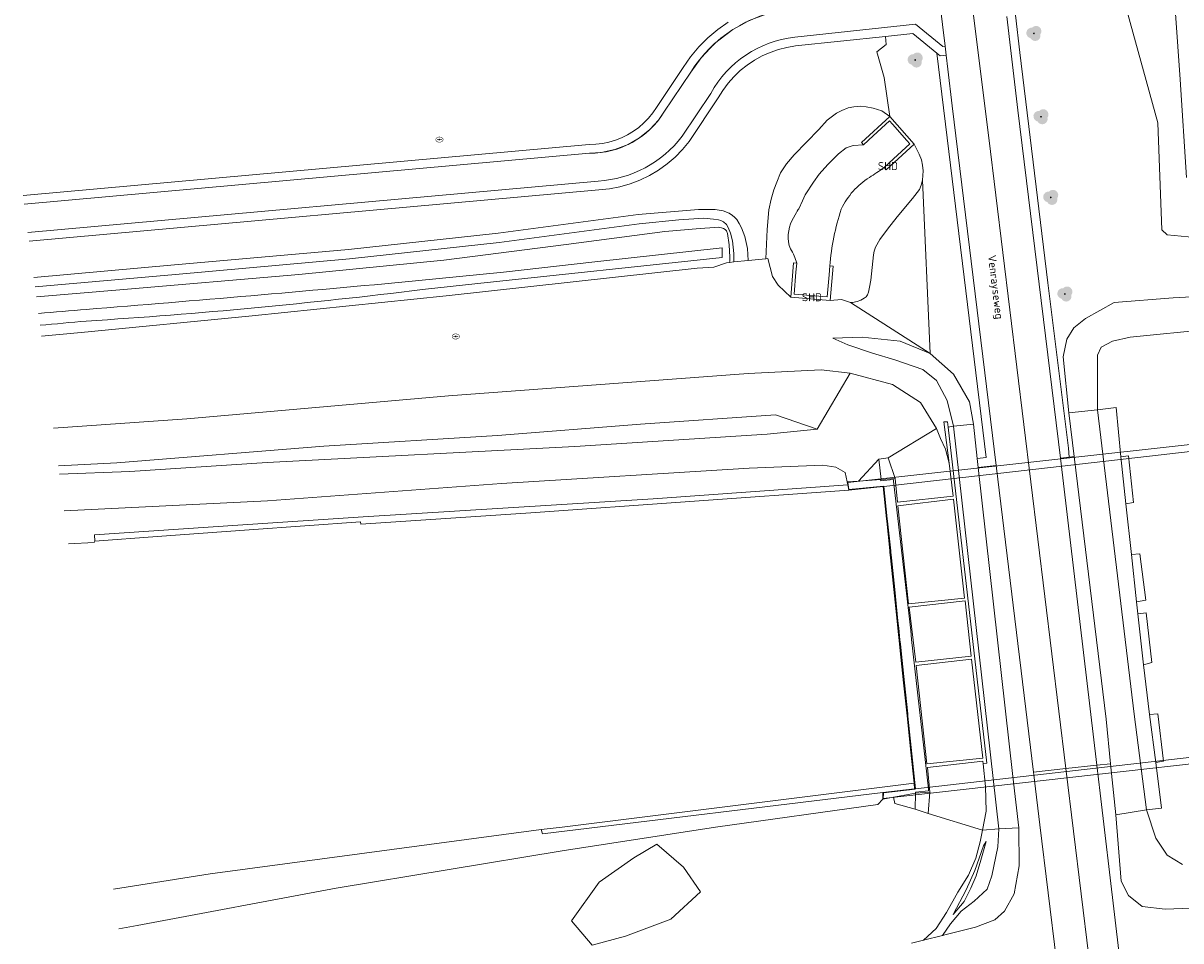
# Model space of a CAD drawing. Header units: metres. Extents: x 207155 to 208055, y 377332 to 379032.
# Tile 45 of 59: x 207200 to 207331, y 378593 to 378696. Entities that reach past the tile are written whole.
import ezdxf
from ezdxf.enums import TextEntityAlignment as Align

# ---------------------------------------------------------------- set-up
doc = ezdxf.new("R2010")
doc.units = ezdxf.units.M
for name, color, linetype, lineweight in [('GBOR', 7, 'Continuous', 25), ('GKL', 52, 'Continuous', 25), ('GMV', 7, 'Continuous', 25), ('GOBDP1', 7, 'Continuous', 25), ('GP1', 7, 'Continuous', 25)]:
    doc.layers.add(name, color=color, linetype=linetype, lineweight=lineweight)
for name, color, linetype in [('NietVastgesteld_perceel', 10, 'Continuous'), ('ORL', 7, 'Continuous'), ('PPUT', 232, 'Continuous'), ('PVGO', 62, 'Continuous'), ('SHD', 7, 'Continuous')]:
    doc.layers.add(name, color=color, linetype=linetype)
doc.styles.add('ISO', font='isocpeur.ttf', dxfattribs={"height": 1})

# ---------------------------------------------------------------- blocks, each defined once
blk = doc.blocks.new('boom')
at = {"linetype": 'ByBlock', "lineweight": -2}
h = blk.add_hatch(color=0, dxfattribs=at)
h.dxf.hatch_style = 1
h.paths.add_polyline_path([(0.73, -0.11, 0.956633), (-0.2, 0.65, 0.937564), (-0.38, -0.54, 0.879525)])
h.paths.add_polyline_path([(-0.1, 0, -1), (0.1, 0, -1)], flags=16)
at = {"linetype": 'ByBlock', "lineweight": -2, "true_color": 0x4a641a}
h = blk.add_hatch(color=59, dxfattribs=at)
h.dxf.hatch_style = 1
h.paths.add_polyline_path([(0.1, 0, 1), (-0.1, 0, 1)])
at = {"color": 0, "linetype": 'ByBlock', "lineweight": -2}
blk.add_attdef('BOOM', (0.85, 0.35), '', height=0.5, dxfattribs=at)
blk = doc.blocks.new('put')
at = {"linetype": 'ByBlock', "lineweight": -2}
h = blk.add_hatch(color=0, dxfattribs=at)
h.dxf.hatch_style = 1
edge = h.paths.add_edge_path()
edge.add_spline(control_points=[(0.44, 0), (0.44, 0.04), (0.43, 0.09), (0.36, 0.2), (0.28, 0.26), (0.09, 0.32), (-0.02, 0.33), (-0.22, 0.29), (-0.31, 0.24), (-0.42, 0.12), (-0.44, 0.06), (-0.44, -0.06), (-0.42, -0.12), (-0.33, -0.22), (-0.28, -0.26), (-0.1, -0.33), (0.04, -0.33), (0.27, -0.27), (0.37, -0.2), (0.43, -0.08), (0.44, -0.04), (0.44, 0)], knot_values=[0, 0, 0, 0, 0.380029, 0.380029, 1.118666, 1.118666, 1.857303, 1.857303, 2.59594, 2.59594, 3.13294, 3.13294, 3.66994, 3.66994, 4.20694, 4.20694, 5.079565, 5.079565, 5.952189, 5.952189, 6.283185, 6.283185, 6.283185, 6.283185], degree=3, periodic=0)
edge = h.paths.add_edge_path(flags=16)
edge.add_ellipse((0, 0), major_axis=(0.392, 0), ratio=0.689655, start_angle=0, end_angle=360)
h = blk.add_hatch(color=0, dxfattribs=at)
h.dxf.hatch_style = 1
h.paths.add_polyline_path([(-0.1, 0, -0.096396), (-0.09, 0.04), (-0.25, 0.04, 1), (-0.25, -0.04), (-0.09, -0.04, -0.096396)])
at = {"linetype": 'ByBlock', "lineweight": -2, "true_color": 0x681648}
h = blk.add_hatch(color=219, dxfattribs=at)
h.dxf.hatch_style = 1
h.paths.add_polyline_path([(0.1, 0, 1), (-0.1, 0, 1)])
at = {"linetype": 'ByBlock', "lineweight": -2}
h = blk.add_hatch(color=0, dxfattribs=at)
h.dxf.hatch_style = 1
h.paths.add_polyline_path([(0.25, 0.04), (0.09, 0.04, -0.096396), (0.1, 0, -0.096396), (0.09, -0.04), (0.25, -0.04, 1)])
at = {"color": 0, "linetype": 'ByBlock', "lineweight": -2}
blk.add_attdef('PUT', (0.5, 0.35), '', height=0.5, dxfattribs=at)

msp = doc.modelspace()

# ---------------------------------------------------------------- linework, layer by layer
at = {"layer": 'GBOR', "linetype": 'Continuous', "lineweight": 13}
for points in [[(207317.82, 378612.266), (207309.125, 378683.426), (207307.301, 378697.821), (207305.83, 378708.99), (207304.305, 378719.843), (207302.202, 378733.667), (207300.125, 378746.284), (207297.209, 378761.894), (207295.395, 378771.154), (207293.34, 378780.88), (207291.117, 378790.519), (207288.497, 378800.734)], [(207317.82, 378612.266), (207314.157, 378611.87)], [(207321.301, 378612.643), (207317.82, 378612.266)]]:
    msp.add_lwpolyline(points, dxfattribs=at)
at = {"layer": 'GKL', "linetype": 'Continuous', "lineweight": 13}
for points in [[(207343.214, 378662.736), (207325.046, 378660.915)], [(207293.195, 378660.056), (207291.512, 378660.835)], [(207295.997, 378659.12), (207293.195, 378660.056)], [(207321.804, 378659.811), (207321.375, 378658.912)], [(207323.082, 378660.476), (207321.804, 378659.811)], [(207325.046, 378660.915), (207323.082, 378660.476)], [(207298.498, 378658.391), (207295.997, 378659.12)], [(207321.384, 378652.736), (207321.375, 378658.912)], [(207301.648, 378657.29), (207298.498, 378658.391)], [(207303.204, 378656.028), (207301.648, 378657.29)], [(207304.416, 378653.804), (207303.204, 378656.028)], [(207305.136, 378650.892), (207304.416, 378653.804)], [(207285.027, 378652.154), (207269.8, 378651.134)], [(207289.725, 378650.536), (207285.027, 378652.154)], [(207325.508, 378618.402), (207321.384, 378652.736)], [(207269.8, 378651.134), (207253.65, 378649.839)], [(207305.775, 378645.223), (207305.136, 378650.892)], [(207253.65, 378649.839), (207234.063, 378648.65)], [(207234.063, 378648.65), (207210.722, 378646.759)], [(207210.722, 378646.759), (207204.107, 378646.427)], [(207254.129, 378644.432), (207282.05, 378646.153)], [(207282.05, 378646.153), (207290.373, 378646.507)], [(207290.373, 378646.507), (207291.829, 378646.259)], [(207291.829, 378646.259), (207292.898, 378645.658)], [(207292.898, 378645.658), (207293.128, 378644.594)], [(207227.724, 378642.474), (207254.129, 378644.432)], [(207294.403, 378644.703), (207293.128, 378644.594)], [(207296.973, 378644.87), (207294.403, 378644.703)], [(207296.875, 378644.72), (207298.354, 378644.884)], [(207296.973, 378644.87), (207296.875, 378644.72)], [(207298.354, 378644.884), (207298.359, 378644.675)], [(207298.359, 378644.675), (207300.31, 378627.841)], [(207310.256, 378605.475), (207305.775, 378645.223)], [(207204.772, 378641.324), (207227.724, 378642.474)], [(207300.31, 378627.841), (207300.403, 378626.838)], [(207300.403, 378626.838), (207302.294, 378609.996)], [(207326.898, 378607.594), (207325.508, 378618.402)], [(207297.141, 378608.823), (207296.573, 378608.216)], [(207298.347, 378609.032), (207297.141, 378608.823)], [(207300.841, 378609.482), (207298.347, 378609.032)], [(207300.844, 378609.602), (207300.841, 378609.482)], [(207302.317, 378609.766), (207300.844, 378609.602)], [(207302.294, 378609.996), (207302.317, 378609.766)], [(207296.573, 378608.216), (207278.251, 378605.646)], [(207326.898, 378607.594), (207327.973, 378604.424)], [(207278.251, 378605.646), (207260.978, 378602.995)], [(207310.256, 378605.475), (207310.115, 378603.454)], [(207327.973, 378604.424), (207329.245, 378602.494)], [(207260.978, 378602.995), (207235.457, 378598.77)], [(207309.467, 378600.158), (207310.115, 378603.454)], [(207329.245, 378602.494), (207330.959, 378601.447)], [(207308.943, 378598.645), (207309.467, 378600.158)], [(207235.457, 378598.77), (207213.008, 378594.575)], [(207307.464, 378597.292), (207308.943, 378598.645)], [(207306.001, 378596.187), (207307.464, 378597.292)], [(207304.796, 378594.76), (207306.001, 378596.187)], [(207213.008, 378594.575), (207210.917, 378594.199)], [(207303.889, 378593.43), (207304.796, 378594.76)]]:
    msp.add_lwpolyline(points, dxfattribs=at)
at = {"layer": 'GMV', "linetype": 'Continuous', "lineweight": 13}
for points in [[(207330.716, 378689.982), (207329.65, 378704.914)], [(207328.196, 378685.105), (207324.065, 378700.146)], [(207304.171, 378693.756), (207303.583, 378698.638)], [(207278.516, 378695.651), (207279.704, 378696.486)], [(207311.14, 378697.117), (207311.628, 378692.938)], [(207312.623, 378693.059), (207312.132, 378697.243)], [(207277.406, 378694.713), (207278.516, 378695.651)], [(207300.839, 378696.226), (207287.203, 378694.776)], [(207297.47, 378694.862), (207300.53, 378695.188)], [(207300.53, 378695.188), (207303.262, 378692.959)], [(207303.907, 378693.724), (207300.839, 378696.226)], [(207276.383, 378693.681), (207277.406, 378694.713)], [(207286.331, 378693.627), (207287.312, 378693.782)], [(207287.312, 378693.782), (207297.47, 378694.862)], [(207296.466, 378693.126), (207297.513, 378693.96)], [(207297.513, 378693.96), (207297.47, 378694.862)], [(207304.171, 378693.756), (207303.907, 378693.724)], [(207304.171, 378693.756), (207304.291, 378692.763)], [(207274.633, 378691.365), (207275.457, 378692.562)], [(207275.457, 378692.562), (207276.383, 378693.681)], [(207282.649, 378692.182), (207283.519, 378692.662)], [(207283.519, 378692.662), (207284.427, 378693.065)], [(207284.427, 378693.065), (207285.367, 378693.388)], [(207285.367, 378693.388), (207286.331, 378693.627)], [(207297.314, 378690.243), (207296.466, 378693.126)], [(207303.262, 378692.959), (207303.605, 378692.68)], [(207303.262, 378692.959), (207308.821, 378647.354)], [(207303.605, 378692.68), (207304.291, 378692.763)], [(207304.291, 378692.763), (207304.481, 378691.182)], [(207311.628, 378692.938), (207312.373, 378686.559)], [(207315.787, 378667.047), (207312.623, 378693.059)], [(207271.614, 378686.853), (207274.633, 378691.365)], [(207281.051, 378691.005), (207281.824, 378691.628)], [(207281.824, 378691.628), (207282.649, 378692.182)], [(207304.481, 378691.182), (207304.99, 378687.013)], [(207272.454, 378686.311), (207275.473, 378690.822)], [(207279.681, 378689.569), (207280.335, 378690.317)], [(207280.335, 378690.317), (207281.051, 378691.005)], [(207297.929, 378685.816), (207297.314, 378690.243)], [(207331.427, 378678.961), (207330.716, 378689.982)], [(207278.58, 378687.917), (207279.094, 378688.767)], [(207279.094, 378688.767), (207279.681, 378689.569)], [(207277.725, 378688.437), (207274.486, 378683.597)], [(207275.3, 378683.016), (207278.58, 378687.917)], [(207270.709, 378685.642), (207271.187, 378686.228)], [(207271.187, 378686.228), (207271.614, 378686.853)], [(207290.88, 378685.394), (207291.926, 378686.193)], [(207291.926, 378686.193), (207292.532, 378686.495)], [(207292.532, 378686.495), (207293.255, 378686.798)], [(207293.255, 378686.798), (207293.871, 378686.931)], [(207293.871, 378686.931), (207294.631, 378686.978)], [(207294.631, 378686.978), (207295.264, 378686.927)], [(207295.264, 378686.927), (207296.077, 378686.756)], [(207296.077, 378686.756), (207297.048, 378686.465)], [(207297.048, 378686.465), (207297.929, 378685.816)], [(207304.99, 378687.013), (207309.936, 378646.473)], [(207312.373, 378686.559), (207317.215, 378647.292)], [(207269, 378684.157), (207269.611, 378684.603)], [(207269.611, 378684.603), (207270.183, 378685.099)], [(207270.183, 378685.099), (207270.709, 378685.642)], [(207289.926, 378684.366), (207290.88, 378685.394)], [(207297.929, 378685.816), (207294.752, 378682.902), (207294.985, 378682.642)], [(207294.985, 378682.642), (207296.061, 378683.629), (207297.904, 378685.319)], [(207297.904, 378685.319), (207298.237, 378684.946), (207299.875, 378683.117), (207300.208, 378682.744)], [(207297.929, 378685.816), (207300.7, 378682.719)], [(207328.628, 378673.045), (207328.196, 378685.105)], [(207266.969, 378683.156), (207267.674, 378683.431)], [(207267.674, 378683.431), (207268.352, 378683.766)], [(207268.352, 378683.766), (207269, 378684.157)], [(207287.135, 378681.487), (207289.926, 378684.366)], [(207200.131, 378676.92), (207263.994, 378682.681)], [(207263.994, 378682.681), (207264.75, 378682.704)], [(207264.75, 378682.704), (207265.502, 378682.791)], [(207265.502, 378682.791), (207266.243, 378682.942)], [(207266.243, 378682.942), (207266.969, 378683.156)], [(207273.705, 378681.249), (207274.54, 378682.098)], [(207274.54, 378682.098), (207275.3, 378683.016)], [(207292.166, 378681.609), (207293.022, 378682.274)], [(207293.022, 378682.274), (207293.82, 378682.536), (207294.985, 378682.642)], [(207297.285, 378680.071), (207298.363, 378681.057), (207300.208, 378682.744)], [(207300.7, 378682.719), (207297.518, 378679.81), (207297.285, 378680.071)], [(207300.7, 378682.719), (207301.266, 378681.59)], [(207200.26, 378675.927), (207264.034, 378681.681)], [(207272.799, 378680.474), (207273.705, 378681.249)], [(207286.262, 378680.481), (207287.135, 378681.487)], [(207290.944, 378680.414), (207292.166, 378681.609)], [(207301.266, 378681.59), (207301.504, 378680.923)], [(207301.504, 378680.923), (207301.627, 378680.339)], [(207270.806, 378679.172), (207271.83, 378679.78)], [(207271.83, 378679.78), (207272.799, 378680.474)], [(207285.172, 378678.406), (207285.616, 378679.471)], [(207285.616, 378679.471), (207286.262, 378680.481)], [(207289.965, 378679.322), (207290.944, 378680.414)], [(207301.627, 378680.339), (207301.694, 378679.712)], [(207301.694, 378679.712), (207301.684, 378679.182)], [(207265.042, 378678.548), (207200.676, 378672.736)], [(207267.473, 378677.904), (207268.619, 378678.23)], [(207268.619, 378678.23), (207269.732, 378678.654)], [(207269.732, 378678.654), (207270.806, 378679.172)], [(207284.862, 378677.557), (207285.172, 378678.406)], [(207288.404, 378677.006), (207289.325, 378678.426)], [(207289.325, 378678.426), (207289.965, 378679.322)], [(207301.484, 378678.073), (207301.283, 378677.609)], [(207301.64, 378678.645), (207301.484, 378678.073)], [(207301.684, 378679.182), (207301.64, 378678.645)], [(207301.64, 378678.645), (207302.506, 378659.088)], [(207200.806, 378671.744), (207265.118, 378677.551)], [(207265.118, 378677.551), (207266.303, 378677.677)], [(207266.303, 378677.677), (207267.473, 378677.904)], [(207284.552, 378676.501), (207284.862, 378677.557)], [(207288.083, 378676.319), (207288.404, 378677.006)], [(207301.283, 378677.609), (207300.488, 378676.591)], [(207284.285, 378675.308), (207284.552, 378676.501)], [(207286.914, 378674.121), (207287.414, 378674.999), (207287.494, 378675.149), (207287.581, 378675.323), (207287.661, 378675.425), (207288.083, 378676.319)], [(207300.488, 378676.591), (207298.779, 378674.52)], [(207253.735, 378672.676), (207269.524, 378674.761)], [(207269.524, 378674.761), (207276.339, 378675.352)], [(207274.138, 378674.176), (207269.664, 378673.699)], [(207276.949, 378674.344), (207274.138, 378674.176)], [(207276.339, 378675.352), (207277.756, 378675.349)], [(207278.048, 378674.25), (207276.949, 378674.344)], [(207277.756, 378675.349), (207278.234, 378675.316)], [(207278.603, 378674.186), (207278.048, 378674.25)], [(207278.234, 378675.316), (207278.675, 378675.277)], [(207278.875, 378674.094), (207278.603, 378674.186)], [(207278.675, 378675.277), (207279.128, 378675.19)], [(207279.128, 378675.19), (207279.825, 378674.905)], [(207279.825, 378674.905), (207280.183, 378674.643)], [(207280.183, 378674.643), (207280.416, 378674.463)], [(207280.416, 378674.463), (207280.671, 378674.198)], [(207280.671, 378674.198), (207280.954, 378673.763)], [(207284.105, 378673.068), (207284.285, 378675.308)], [(207298.779, 378674.52), (207297.661, 378673.132)], [(207269.664, 378673.699), (207253.864, 378671.613)], [(207261.4, 378671.404), (207272.566, 378672.847)], [(207272.566, 378672.847), (207276.531, 378673.204)], [(207276.531, 378673.204), (207278.144, 378673.312)], [(207278.144, 378673.312), (207278.577, 378673.343)], [(207278.577, 378673.343), (207278.952, 378673.274)], [(207279.169, 378673.933), (207278.875, 378674.094)], [(207278.952, 378673.274), (207279.174, 378673.191)], [(207279.499, 378673.631), (207279.169, 378673.933)], [(207279.174, 378673.191), (207279.356, 378673.076)], [(207279.356, 378673.076), (207279.494, 378672.915)], [(207279.494, 378672.915), (207279.605, 378672.644)], [(207279.705, 378673.315), (207279.499, 378673.631)], [(207279.944, 378672.657), (207279.705, 378673.315)], [(207280.954, 378673.763), (207281.216, 378673.255)], [(207281.216, 378673.255), (207281.568, 378672.292)], [(207283.965, 378669.787), (207284.105, 378673.068)], [(207297.661, 378673.132), (207296.794, 378671.957)], [(207329.251, 378672.469), (207328.628, 378673.045)], [(207236.856, 378670.831), (207253.735, 378672.676)], [(207253.864, 378671.613), (207236.962, 378669.765)], [(207279.605, 378672.644), (207279.791, 378671.34)], [(207280.17, 378671.801), (207279.944, 378672.657)], [(207280.351, 378670.362), (207280.17, 378671.801)], [(207281.568, 378672.292), (207281.881, 378670.924)], [(207296.794, 378671.957), (207296.332, 378671.101)], [(207332.385, 378672.193), (207329.251, 378672.469)], [(207217.219, 378669.084), (207236.856, 378670.831)], [(207244.413, 378667.28), (207254.323, 378668.278), (207264.667, 378669.418), (207279.001, 378670.998), (207279.001, 378669.925), (207251.462, 378666.989), (207245.186, 378666.302)], [(207247.595, 378669.624), (207261.4, 378671.404)], [(207279.791, 378671.34), (207279.899, 378669.939)], [(207280.35, 378669.415), (207280.351, 378670.362)], [(207281.881, 378670.924), (207281.971, 378669.582)], [(207296.111, 378670.236), (207295.788, 378667.377)], [(207296.169, 378670.624), (207296.111, 378670.236)], [(207296.332, 378671.101), (207296.169, 378670.624)], [(207201.336, 378667.677), (207217.219, 378669.084)], [(207236.962, 378669.765), (207217.314, 378668.018)], [(207231.239, 378667.984), (207247.595, 378669.624)], [(207278.089, 378668.832), (207279.508, 378669.328)], [(207279.508, 378669.328), (207279.862, 378669.365)], [(207279.886, 378669.514), (207279.862, 378669.365)], [(207280.35, 378669.415), (207279.862, 378669.365)], [(207279.899, 378669.939), (207279.886, 378669.514)], [(207280.35, 378669.415), (207281.971, 378669.582)], [(207281.971, 378669.582), (207283.965, 378669.787)], [(207283.965, 378669.787), (207284.159, 378669.807)], [(207284.159, 378669.807), (207284.687, 378667.763)], [(207286.759, 378665.463), (207287.085, 378669.312), (207287.433, 378669.282)], [(207287.433, 378669.282), (207287.348, 378668.274), (207287.137, 378665.783), (207287.636, 378665.74), (207290.389, 378665.508), (207290.887, 378665.465), (207291.098, 378667.957), (207291.183, 378668.965)], [(207291.206, 378665.087), (207291.532, 378668.936), (207291.183, 378668.965)], [(207217.314, 378668.018), (207201.475, 378666.614)], [(207211.053, 378666.271), (207231.239, 378667.984)], [(207247.856, 378665.585), (207276.212, 378668.712)], [(207276.212, 378668.712), (207278.089, 378668.832)], [(207284.687, 378667.763), (207285.338, 378666.812)], [(207201.624, 378665.47), (207211.053, 378666.271)], [(207286.759, 378665.463), (207285.338, 378666.812)], [(207295.662, 378666.576), (207295.535, 378666.024)], [(207295.788, 378667.377), (207295.662, 378666.576)], [(207318.086, 378648.396), (207315.787, 378667.047)], [(207329.925, 378665.38), (207351.368, 378666.539)], [(207225.99, 378663.334), (207247.856, 378665.585)], [(207291.206, 378665.087), (207286.759, 378665.463)], [(207293.492, 378664.836), (207292.485, 378665.173), (207291.206, 378665.087)], [(207294.269, 378664.96), (207293.736, 378664.833)], [(207294.674, 378665.101), (207294.269, 378664.96)], [(207295.038, 378665.321), (207294.674, 378665.101)], [(207295.259, 378665.495), (207295.038, 378665.321)], [(207295.413, 378665.708), (207295.259, 378665.495)], [(207295.535, 378666.024), (207295.413, 378665.708)], [(207323.27, 378664.842), (207329.925, 378665.38)], [(207302.506, 378659.088), (207293.492, 378664.836)], [(207293.736, 378664.833), (207293.492, 378664.836)], [(207320.019, 378663.048), (207323.27, 378664.842)], [(207206.663, 378661.45), (207225.99, 378663.334)], [(207318.708, 378661.999), (207320.019, 378663.048)], [(207202.199, 378661.06), (207206.663, 378661.45)], [(207317.918, 378660.702), (207318.708, 378661.999)], [(207291.512, 378660.835), (207294.825, 378660.942), (207299.103, 378660.468), (207302.506, 378659.088)], [(207317.511, 378658.72), (207317.918, 378660.702)], [(207305.137, 378656.751), (207302.506, 378659.088)], [(207317.511, 378658.72), (207318.155, 378652.4)], [(207203.555, 378650.659), (207218.598, 378651.731), (207248.118, 378654.309), (207281.951, 378656.827), (207290.201, 378657.229), (207293.477, 378656.878)], [(207289.725, 378650.536), (207293.477, 378656.878)], [(207293.477, 378656.878), (207298.234, 378655.58), (207301.399, 378653.558), (207303.189, 378650.614)], [(207306.916, 378653.654), (207305.137, 378656.751)], [(207307.366, 378651.132), (207306.916, 378653.654)], [(207318.155, 378652.4), (207321.384, 378652.736)], [(207318.155, 378652.4), (207318.754, 378647.465)], [(207321.384, 378652.736), (207323.491, 378652.997), (207323.994, 378647.429)], [(207303.189, 378650.614), (207297.759, 378647.328)], [(207303.189, 378650.614), (207303.658, 378649.517), (207304.208, 378648.297), (207304.651, 378646.729)], [(207304.651, 378646.729), (207304.033, 378651.387), (207304.447, 378651.398), (207304.536, 378650.784)], [(207305.136, 378650.892), (207304.536, 378650.784)], [(207308.458, 378612.792), (207308.883, 378612.87), (207304.536, 378650.784)], [(207305.136, 378650.892), (207307.366, 378651.132)], [(207307.804, 378647.239), (207307.366, 378651.132)], [(207204.23, 378645.483), (207212.163, 378645.761), (207227.681, 378646.797), (207262.392, 378648.584), (207284.084, 378649.974), (207289.725, 378650.536)], [(207318.177, 378647.4), (207318.086, 378648.396)], [(207294.403, 378644.703), (207296.696, 378647.173)], [(207296.696, 378647.173), (207297.759, 378647.328)], [(207296.973, 378644.87), (207296.696, 378647.173)], [(207297.759, 378647.328), (207298.55, 378644.985)], [(207304.651, 378646.729), (207305.093, 378642.996), (207298.793, 378642.33), (207298.55, 378644.985)], [(207308.821, 378647.354), (207307.804, 378647.239)], [(207307.915, 378646.246), (207307.804, 378647.239)], [(207317.215, 378647.292), (207318.177, 378647.4)], [(207321.301, 378612.643), (207317.215, 378647.292)], [(207318.177, 378647.4), (207318.754, 378647.465)], [(207318.754, 378647.465), (207322.345, 378617.846)], [(207323.994, 378647.429), (207324.878, 378647.531), (207325.432, 378642.281), (207324.588, 378642.116)], [(207323.994, 378647.429), (207324.588, 378642.116)], [(207307.915, 378646.246), (207309.936, 378646.473)], [(207311.833, 378611.382), (207307.915, 378646.246)], [(207314.157, 378611.87), (207309.936, 378646.473)], [(207293.187, 378644.281), (207271.219, 378642.699), (207238.503, 378640.679), (207224.367, 378639.718), (207208.174, 378638.638), (207208.21, 378637.919)], [(207293.128, 378644.594), (207293.187, 378644.281)], [(207293.187, 378644.281), (207293.299, 378643.688)], [(207300.674, 378610.606), (207300.273, 378614.438), (207299.879, 378618.219), (207299.491, 378621.931), (207299.114, 378625.535), (207299.031, 378626.335), (207298.847, 378628.095), (207298.762, 378628.904), (207298.39, 378632.473), (207298.017, 378636.043), (207297.953, 378636.652), (207297.931, 378636.861), (207297.585, 378640.169), (207297.557, 378640.438), (207297.178, 378644.07), (207293.299, 378643.688)], [(207296.973, 378644.87), (207298.55, 378644.985)], [(207293.299, 378643.688), (207257.414, 378641.103), (207238.235, 378639.835), (207238.218, 378640.088), (207225.624, 378639.18), (207215.269, 378638.448), (207208.21, 378637.919)], [(207306.377, 378631.489), (207305.108, 378642.675), (207298.86, 378641.919), (207300.057, 378630.843), (207306.377, 378631.489)], [(207324.588, 378642.116), (207325.225, 378636.421)], [(207208.21, 378637.919), (207208.128, 378637.764), (207205.253, 378637.634)], [(207325.225, 378636.421), (207326.154, 378636.491), (207326.819, 378631.281), (207325.769, 378631.072)], [(207325.225, 378636.421), (207325.769, 378631.072)], [(207307.129, 378624.945), (207306.438, 378631.169), (207300.105, 378630.474), (207300.87, 378624.285), (207307.129, 378624.945)], [(207325.769, 378631.072), (207325.941, 378629.714)], [(207325.941, 378629.714), (207326.873, 378629.851), (207327.502, 378624.218), (207326.576, 378623.971)], [(207325.941, 378629.714), (207326.576, 378623.971)], [(207300.916, 378623.883), (207302.118, 378612.781), (207308.448, 378613.448), (207307.166, 378624.591), (207300.916, 378623.883)], [(207326.576, 378623.971), (207327.258, 378618.366)], [(207327.258, 378618.366), (207328.196, 378618.423), (207328.818, 378613.104), (207327.951, 378612.964)], [(207327.258, 378618.366), (207327.951, 378612.964)], [(207322.345, 378617.846), (207322.859, 378612.812)], [(207308.458, 378612.792), (207308.449, 378613.091), (207302.197, 378612.39), (207302.449, 378609.595)], [(207308.395, 378605.333), (207308.8, 378607.471), (207308.749, 378610.241), (207308.458, 378612.792)], [(207322.859, 378612.812), (207321.301, 378612.643)], [(207323.445, 378607.064), (207322.859, 378612.812)], [(207327.951, 378612.964), (207328.614, 378607.787), (207326.898, 378607.594)], [(207314.193, 378611.575), (207314.157, 378611.87)], [(207314.274, 378610.912), (207314.193, 378611.575)], [(207320.393, 378591.073), (207317.82, 378612.266)], [(207343.882, 378446.516), (207338.292, 378479.984), (207334.851, 378504.29), (207331.787, 378526.099), (207329.359, 378546.193), (207326.527, 378568.436), (207321.672, 378609.496), (207321.301, 378612.643)], [(207258.604, 378605.375), (207260.98, 378605.67), (207300.674, 378610.606)], [(207297.165, 378609.565), (207300.739, 378609.982), (207300.674, 378610.606)], [(207312.485, 378605.576), (207311.833, 378611.382)], [(207314.881, 378605.901), (207314.274, 378610.912)], [(207297.165, 378609.565), (207258.735, 378604.911), (207258.604, 378605.375)], [(207297.141, 378608.823), (207297.165, 378609.565)], [(207298.347, 378609.032), (207298.494, 378608.312), (207300.793, 378607.703)], [(207300.841, 378609.482), (207300.793, 378607.703)], [(207300.841, 378609.482), (207302.449, 378609.595)], [(207302.449, 378609.595), (207302.274, 378607.199)], [(207300.793, 378607.703), (207302.274, 378607.199)], [(207326.898, 378607.594), (207323.445, 378607.064)], [(207308.395, 378605.333), (207302.274, 378607.199)], [(207323.445, 378607.064), (207324.061, 378599.545)], [(207258.604, 378605.375), (207221.254, 378600.372), (207210.334, 378598.666)], [(207308.395, 378605.333), (207308.123, 378603.982), (207307.628, 378602.155), (207306.805, 378600.228), (207305.613, 378598.327), (207304.349, 378596.034), (207303.158, 378594.232), (207301.742, 378592.902)], [(207308.395, 378605.333), (207310.256, 378605.475)], [(207310.256, 378605.475), (207312.485, 378605.576)], [(207312.485, 378605.576), (207312.536, 378601.301)], [(207316.738, 378590.577), (207314.881, 378605.901)], [(207265.147, 378599.445), (207269.054, 378602.179), (207271.642, 378603.743), (207274.673, 378601.131), (207276.569, 378598.375), (207273.23, 378595.277), (207268.12, 378593.363), (207264.354, 378592.344), (207262.004, 378595.078), (207265.147, 378599.445)], [(207307.071, 378598.759), (207307.676, 378600.151), (207308.217, 378601.913), (207308.825, 378604.027), (207308.494, 378603.532), (207307.529, 378600.781), (207306.574, 378598.575), (207305.086, 378595.805), (207306.317, 378597.274), (207307.071, 378598.759)], [(207311.967, 378598.125), (207312.536, 378601.301)], [(207324.873, 378597.948), (207324.061, 378599.545)], [(207310.894, 378596.175), (207311.967, 378598.125)], [(207326.414, 378596.687), (207324.873, 378597.948)], [(207309.783, 378595.213), (207310.894, 378596.175)], [(207326.414, 378596.687), (207329.011, 378596.413)], [(207331.914, 378596.523), (207329.011, 378596.413)], [(207307.622, 378594.391), (207309.783, 378595.213)], [(207301.742, 378592.902), (207303.889, 378593.43)], [(207303.889, 378593.43), (207304.305, 378593.532)], [(207304.305, 378593.532), (207307.622, 378594.391)], [(207300.385, 378592.569), (207301.742, 378592.902)]]:
    msp.add_lwpolyline(points, dxfattribs=at)
for points in [[(207275.473, 378690.822, -0.2260338), (207286.599, 378697.937)], [(207287.203, 378694.776, 0.2429704), (207277.725, 378688.437)], [(207264.034, 378681.681, 0.2610131), (207272.454, 378686.311)], [(207274.486, 378683.597, -0.2179871), (207265.042, 378678.548)], [(207297.285, 378680.071, -0.022199), (207295.63, 378678.951)], [(207295.63, 378678.951, 0.1435497), (207292.465, 378675.384)], [(207286.719, 378670.882, -0.2047129), (207286.914, 378674.121)], [(207292.465, 378675.384, 0.0630074), (207291.183, 378668.965)], [(207287.433, 378669.282, 0.085995), (207286.719, 378670.882)], [(207207.259, 378664.065, 0.0035135), (207244.413, 378667.28)], [(207245.186, 378666.302, -0.0150018), (207207.259, 378662.751)], [(207201.867, 378663.606, 0.0004303), (207207.259, 378664.065)], [(207207.259, 378662.751, -0.0006891), (207202.041, 378662.27)]]:
    msp.add_lwpolyline(points, format="xyb", dxfattribs=at)
at = {"layer": 'GOBDP1', "linetype": 'Continuous', "lineweight": 13}
msp.add_lwpolyline([(207356.011, 378650.897), (207355.878, 378651.512), (207293.19, 378644.53), (207293.33, 378643.737), (207297.234, 378644.112), (207300.804, 378609.946), (207297.209, 378609.527), (207297.207, 378608.874), (207360.032, 378615.939), (207360.007, 378616.652), (207355.76, 378616.234), (207351.938, 378650.382), (207356.011, 378650.897)], dxfattribs=at)
at = {"layer": 'GP1', "linetype": 'Continuous', "lineweight": 13}
msp.add_lwpolyline([(207351.879, 378650.344), (207312.141, 378645.785), (207297.277, 378644.08), (207297.657, 378640.446), (207297.686, 378640.173), (207298.037, 378636.812), (207298.053, 378636.661), (207298.116, 378636.054), (207298.489, 378632.484), (207298.862, 378628.915), (207298.947, 378628.096), (207298.948, 378628.085), (207298.989, 378627.698), (207299.088, 378626.745), (207299.13, 378626.347), (207299.131, 378626.341), (207299.214, 378625.546), (207299.59, 378621.943), (207299.957, 378618.428), (207299.982, 378618.192), (207300.351, 378614.655), (207300.838, 378609.992), (207340.578, 378614.538)], dxfattribs=at)
at = {"layer": 'NietVastgesteld_perceel', "color": 30, "lineweight": 13, "true_color": 0xff8000}
msp.add_lwpolyline([(207200.26, 378675.927), (207264.034, 378681.681), (207265.353, 378681.759), (207266.921, 378682.091), (207268.408, 378682.669), (207269.677, 378683.408), (207270.841, 378684.345), (207271.823, 378685.414), (207272.454, 378686.311), (207275.473, 378690.822), (207276.651, 378692.461), (207278.162, 378694.05), (207280.232, 378695.637), (207282.082, 378696.648), (207283.972, 378697.372), (207286.247, 378697.889), (207291.287, 378698.434), (207288.749, 378716.542), (207285.534, 378735.458), (207281.477, 378756.844), (207277.462, 378775.65), (207271.419, 378800.706)], dxfattribs=at)

# ---------------------------------------------------------------- block references
at = {"layer": 'PPUT', "linetype": 'Continuous', "lineweight": 13}
for p in [(207247.11, 378683.22), (207248.95, 378661.01)]:
    msp.add_blockref('put', p, dxfattribs=at)
at = {"layer": 'PVGO', "linetype": 'Continuous', "lineweight": 13}
for p in [(207314.2, 378695.2), (207300.8, 378692.2), (207315, 378685.8), (207316.1, 378676.7), (207317.7, 378665.8)]:
    msp.add_blockref('boom', p, dxfattribs=at)

# ---------------------------------------------------------------- texts
at = {"layer": 'ORL', "linetype": 'Continuous', "lineweight": 13, "style": 'ISO'}
msp.add_text('Venrayseweg', height=0.9, rotation=276.9, dxfattribs=at).set_placement((207309.899, 378666.582), align=Align.MIDDLE_CENTER)
at = {"layer": 'SHD', "linetype": 'Continuous', "lineweight": 13, "style": 'ISO'}
for p in [(207297.726, 378680.237), (207289.146, 378665.437)]:
    msp.add_text('SHD', height=0.9, dxfattribs=at).set_placement(p, align=Align.MIDDLE_CENTER)

doc.saveas('drawing.dxf')
